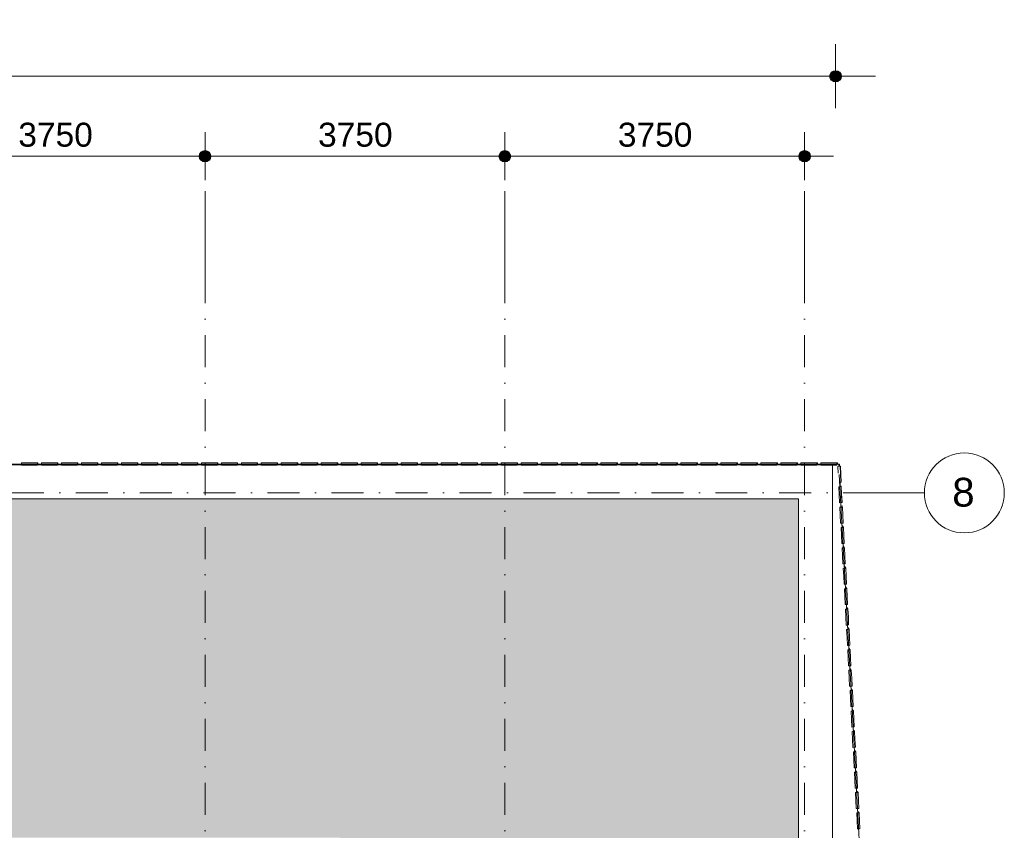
# Model space of a CAD drawing. Header units: millimetres. Extents: x -2530 to 151695, y -8763 to 71774.
# Tile 217 of 217: x 133681 to 145998, y 41779 to 51920. Entities that reach past the tile are written whole.
import ezdxf

# ---------------------------------------------------------------- set-up
doc = ezdxf.new("R2010")
doc.units = ezdxf.units.MM
doc.linetypes.add('RR_Level', pattern=[800, 400, -200, 0, -200])
for name, color, linetype, lineweight in [('A-____-____-DIMS', 211, 'Continuous', 9), ('A-____-____-DIMS-200', 211, 'Continuous', 9), ('A-FLOR-____-OTLN', 192, 'Continuous', 18), ('A-ROOF-____-PATT', 132, 'Continuous', 18), ('A-WALL-____-OTLN', 113, 'Continuous', 18), ('S-GRID-____-IDEN', 1, 'Continuous', 13), ('S-GRID-____-OTLN', 1, 'Continuous', 9)]:
    doc.layers.add(name, color=color, linetype=linetype, lineweight=lineweight)
doc.styles.add('Arial', font='arial.ttf', dxfattribs={"height": 360})
doc.styles.add('Arial_2', font='arial.ttf', dxfattribs={"height": 300})
doc.styles.add('Arial_3', font='arial.ttf', dxfattribs={"height": 500})
doc.dimstyles.new('1_5mm_interne_maten_en_details', dxfattribs={"dimscale": 304.8, "dimtxt": 1.004192, "dimasz": 1.83727, "dimexe": 0.984252, "dimexo": 0.0625, "dimgap": 0.098425, "dimtad": 1, "dimdec": 0, "dimlfac": 304.8, "dimzin": 0, "dimdsep": 46, "dimtxsty": 'Arial_2', "dimblk1": 'DOTSMALL', "dimblk2": 'DOTSMALL', "dimsah": 1, "dimcen": 0.09, "dimdle": 1.181102, "dimazin": 0, "dimtfac": 1, "dimtdec": 4, "dimtix": 1, "dimtmove": 0, "dimatfit": 3, "dimfxl": 0.003229, "dimfxlon": 1, "dimtvp": 1, "dimtfill": 1, "dimtolj": 1, "dimtzin": 0, "dimlwd": 13, "dimlwe": 13, "dimarcsym": 2})
doc.dimstyles.new('2_5mm_totaalmaatvoering', dxfattribs={"dimscale": 304.8, "dimtxt": 1.673654, "dimasz": 1.83727, "dimexe": 1.312336, "dimexo": 0.0625, "dimgap": 0.164042, "dimtad": 1, "dimdec": 0, "dimlfac": 304.8, "dimzin": 0, "dimdsep": 46, "dimtxsty": 'Arial_3', "dimblk1": 'DOTSMALL', "dimblk2": 'DOTSMALL', "dimsah": 1, "dimcen": 0.09, "dimdle": 1.64042, "dimazin": 0, "dimtfac": 1, "dimtdec": 4, "dimtix": 1, "dimtmove": 0, "dimatfit": 3, "dimfxl": 0.004306, "dimfxlon": 1, "dimtvp": 1, "dimtfill": 1, "dimtolj": 1, "dimtzin": 0, "dimlwd": 13, "dimlwe": 13, "dimarcsym": 2})

# ---------------------------------------------------------------- blocks, each defined once
blk = doc.blocks.new('027_Gilde - ATC_FacadeModel_rvt-1-plot_V1 Copy 1')
at = {"layer": 'A-ROOF-____-PATT', "lineweight": 9}
h = blk.add_hatch(dxfattribs=at)
h.set_pattern_fill('FP_1', color=8, style=0, pattern_type=2)
h.set_pattern_definition([(0, (0, 0), (812.8, 203.2), [67.056, -542.544, 67.056, -542.544, -3251.2]), (0, (0, 0), (812.8, 203.2), [-1219.2, 67.056, -1152.144, 67.056, -542.544, -1422.4]), (0, (0, 0), (812.8, 203.2), [-3048, 67.056, -339.344, 67.056, -948.944]), (120, (304.8, 101.6), (-582.37636, 602.30545), [67.056, -542.544, 67.056, -542.544, -3251.2]), (120, (304.8, 101.6), (-582.37636, 602.30545), [-1219.2, 67.056, -1152.144, 67.056, -542.544, -1422.4]), (120, (304.8, 101.6), (-582.37636, 602.30545), [-3048, 67.056, -339.344, 67.056, -948.944]), (240, (406.4, 508), (-230.42364, -805.50545), [67.056, -542.544, 67.056, -542.544, -3251.2]), (240, (406.4, 508), (-230.42364, -805.50545), [-1219.2, 67.056, -1152.144, 67.056, -542.544, -1422.4]), (240, (406.4, 508), (-230.42364, -805.50545), [-3048, 67.056, -339.344, 67.056, -948.944])])
h.paths.add_polyline_path([(142074, 38850), (143425, 38850), (143425, 45925), (117273, 45925), (106660, 38850), (112222, 38850), (116101, 41436), (116209, 41501), (116321, 41557), (116438, 41604), (116559, 41640), (116682, 41666), (116835, 41683), (116933, 41688), (137612, 41688), (137743, 41682), (137873, 41665), (138001, 41636), (138126, 41597), (138246, 41547), (138362, 41487), (138473, 41416), (138577, 41337), (138673, 41248), (138762, 41152), (138841, 41048), (138912, 40938), (138972, 40821), (139022, 40701), (139061, 40576), (139090, 40448), (139107, 40318), (139112, 40148), (139112, 38850), (141658, 38850)])
at = {"layer": 'A-FLOR-____-OTLN', "color": 210}
for p, q in [((131956, 46360), (143927, 46360)), ((131956, 46350), (143850, 46350)), ((143850, 46350), (143850, 38650)), ((143927, 46360), (143935, 46360)), ((143928, 46332), (143927, 46360)), ((143936, 46335), (143935, 46360)), ((144107, 43072), (143934, 46232)), ((143945, 46085), (143943, 46133)), ((144275, 40011), (144107, 43072))]:
    blk.add_line(p, q, dxfattribs=at)
at = {"layer": 'A-WALL-____-OTLN', "color": 210}
for p, q in [((131956, 46350), (143425, 46350)), ((133705, 46375), (133705, 46345)), ((133705, 46345), (133705, 46375)), ((133905, 46375), (133705, 46375)), ((133705, 46375), (133905, 46375)), ((133705, 46345), (133905, 46345)), ((133705, 46345), (133905, 46345)), ((133905, 46375), (133905, 46345)), ((133905, 46345), (133905, 46375)), ((133908, 46375), (133905, 46375)), ((133908, 46375), (133905, 46375)), ((133908, 46360), (133908, 46375)), ((133908, 46375), (133908, 46360)), ((133955, 46375), (133955, 46345)), ((133955, 46345), (133955, 46375)), ((134155, 46375), (133955, 46375)), ((133955, 46375), (134155, 46375)), ((133955, 46345), (134155, 46345)), ((133955, 46345), (134155, 46345)), ((134155, 46375), (134155, 46345)), ((134155, 46345), (134155, 46375)), ((134155, 46375), (134156, 46375)), ((134156, 46375), (134155, 46375)), ((134158, 46375), (134156, 46375)), ((134158, 46375), (134156, 46375)), ((134158, 46360), (134158, 46375)), ((134158, 46375), (134158, 46360)), ((134205, 46375), (134205, 46345)), ((134205, 46345), (134205, 46375)), ((134405, 46375), (134205, 46375)), ((134205, 46375), (134405, 46375)), ((134205, 46345), (134405, 46345)), ((134205, 46345), (134405, 46345)), ((134405, 46375), (134405, 46345)), ((134405, 46345), (134405, 46375)), ((134408, 46375), (134405, 46375)), ((134408, 46375), (134405, 46375)), ((134408, 46360), (134408, 46375)), ((134408, 46375), (134408, 46360)), ((134455, 46375), (134455, 46345)), ((134455, 46345), (134455, 46375)), ((134655, 46375), (134455, 46375)), ((134455, 46375), (134655, 46375)), ((134455, 46345), (134655, 46345)), ((134455, 46345), (134655, 46345)), ((134655, 46375), (134655, 46345)), ((134655, 46345), (134655, 46375)), ((134655, 46375), (134656, 46375)), ((134656, 46375), (134655, 46375)), ((134658, 46375), (134656, 46375)), ((134658, 46375), (134656, 46375)), ((134658, 46360), (134658, 46375)), ((134658, 46375), (134658, 46360)), ((134705, 46375), (134705, 46345)), ((134705, 46345), (134705, 46375)), ((134905, 46375), (134705, 46375)), ((134705, 46375), (134905, 46375)), ((134705, 46345), (134905, 46345)), ((134705, 46345), (134905, 46345)), ((134905, 46375), (134905, 46345)), ((134905, 46345), (134905, 46375)), ((134908, 46375), (134905, 46375)), ((134908, 46375), (134905, 46375)), ((134908, 46360), (134908, 46375)), ((134908, 46375), (134908, 46360)), ((134955, 46375), (134955, 46345)), ((134955, 46345), (134955, 46375)), ((135155, 46375), (134955, 46375)), ((134955, 46375), (135155, 46375)), ((134955, 46345), (135155, 46345)), ((134955, 46345), (135155, 46345)), ((135155, 46375), (135155, 46345)), ((135155, 46345), (135155, 46375)), ((135158, 46375), (135155, 46375)), ((135158, 46375), (135155, 46375)), ((135158, 46360), (135158, 46375)), ((135158, 46375), (135158, 46360)), ((135205, 46375), (135205, 46345)), ((135205, 46345), (135205, 46375)), ((135405, 46375), (135205, 46375)), ((135205, 46375), (135405, 46375)), ((135205, 46345), (135405, 46345)), ((135205, 46345), (135405, 46345)), ((135405, 46375), (135405, 46345)), ((135405, 46345), (135405, 46375)), ((135408, 46375), (135405, 46375)), ((135408, 46375), (135405, 46375)), ((135408, 46360), (135408, 46375)), ((135408, 46375), (135408, 46360)), ((135455, 46375), (135455, 46345)), ((135455, 46345), (135455, 46375)), ((135655, 46375), (135455, 46375)), ((135455, 46375), (135655, 46375)), ((135455, 46345), (135655, 46345)), ((135455, 46345), (135655, 46345)), ((135655, 46375), (135655, 46345)), ((135655, 46345), (135655, 46375)), ((135658, 46375), (135655, 46375)), ((135658, 46375), (135655, 46375)), ((135658, 46360), (135658, 46375)), ((135658, 46375), (135658, 46360)), ((135704, 46375), (135704, 46345)), ((135704, 46345), (135704, 46375)), ((135904, 46375), (135704, 46375)), ((135704, 46375), (135904, 46375)), ((135704, 46345), (135904, 46345)), ((135704, 46345), (135904, 46345)), ((135904, 46375), (135904, 46345)), ((135904, 46345), (135904, 46375)), ((135908, 46375), (135904, 46375)), ((135908, 46375), (135904, 46375)), ((135908, 46360), (135908, 46375)), ((135908, 46375), (135908, 46360)), ((135954, 46375), (135954, 46345)), ((135954, 46345), (135954, 46375)), ((136154, 46375), (135954, 46375)), ((135954, 46375), (136154, 46375)), ((135954, 46345), (136154, 46345)), ((135954, 46345), (136154, 46345)), ((136154, 46375), (136154, 46345)), ((136154, 46345), (136154, 46375)), ((136158, 46375), (136154, 46375)), ((136156, 46375), (136154, 46375)), ((136158, 46375), (136156, 46375)), ((136158, 46360), (136158, 46375)), ((136158, 46375), (136158, 46360)), ((136204, 46375), (136204, 46345)), ((136204, 46345), (136204, 46375)), ((136404, 46375), (136204, 46375)), ((136204, 46375), (136404, 46375)), ((136204, 46345), (136404, 46345)), ((136204, 46345), (136404, 46345)), ((136404, 46375), (136404, 46345)), ((136404, 46345), (136404, 46375)), ((136404, 46375), (136406, 46375)), ((136406, 46375), (136404, 46375)), ((136408, 46375), (136406, 46375)), ((136408, 46375), (136406, 46375)), ((136408, 46360), (136408, 46375)), ((136408, 46375), (136408, 46360)), ((136454, 46375), (136454, 46345)), ((136454, 46345), (136454, 46375)), ((136654, 46375), (136454, 46375)), ((136454, 46375), (136654, 46375)), ((136454, 46345), (136654, 46345)), ((136454, 46345), (136654, 46345)), ((136654, 46375), (136654, 46345)), ((136654, 46345), (136654, 46375)), ((136658, 46375), (136654, 46375)), ((136658, 46375), (136654, 46375)), ((136658, 46360), (136658, 46375)), ((136658, 46375), (136658, 46360)), ((136704, 46375), (136704, 46345)), ((136704, 46345), (136704, 46375)), ((136904, 46375), (136704, 46375)), ((136704, 46375), (136904, 46375)), ((136704, 46345), (136904, 46345)), ((136704, 46345), (136904, 46345)), ((136904, 46375), (136904, 46345)), ((136904, 46345), (136904, 46375)), ((136904, 46375), (136906, 46375)), ((136906, 46375), (136904, 46375)), ((136908, 46375), (136906, 46375)), ((136908, 46375), (136906, 46375)), ((136908, 46360), (136908, 46375)), ((136908, 46375), (136908, 46360)), ((136954, 46375), (136954, 46345)), ((136954, 46345), (136954, 46375)), ((137154, 46375), (136954, 46375)), ((136954, 46375), (137154, 46375)), ((136954, 46345), (137154, 46345)), ((136954, 46345), (137154, 46345)), ((137154, 46375), (137154, 46345)), ((137154, 46345), (137154, 46375)), ((137154, 46375), (137156, 46375)), ((137156, 46375), (137154, 46375)), ((137159, 46375), (137156, 46375)), ((137159, 46375), (137156, 46375)), ((137159, 46360), (137159, 46375)), ((137159, 46375), (137159, 46360)), ((137204, 46375), (137204, 46345)), ((137204, 46345), (137204, 46375)), ((137404, 46375), (137204, 46375)), ((137204, 46375), (137404, 46375)), ((137204, 46345), (137404, 46345)), ((137204, 46345), (137404, 46345)), ((137404, 46375), (137404, 46345)), ((137404, 46345), (137404, 46375)), ((137409, 46375), (137404, 46375)), ((137409, 46375), (137404, 46375)), ((137409, 46360), (137409, 46375)), ((137409, 46375), (137409, 46360)), ((137454, 46375), (137454, 46345)), ((137454, 46345), (137454, 46375)), ((137654, 46375), (137454, 46375)), ((137454, 46375), (137654, 46375)), ((137454, 46345), (137654, 46345)), ((137454, 46345), (137654, 46345)), ((137654, 46375), (137654, 46345)), ((137654, 46345), (137654, 46375)), ((137659, 46375), (137654, 46375)), ((137656, 46375), (137654, 46375)), ((137659, 46375), (137656, 46375)), ((137659, 46360), (137659, 46375)), ((137659, 46375), (137659, 46360)), ((137704, 46375), (137704, 46345)), ((137704, 46345), (137704, 46375)), ((137904, 46375), (137704, 46375)), ((137704, 46375), (137904, 46375)), ((137704, 46345), (137904, 46345)), ((137704, 46345), (137904, 46345)), ((137904, 46375), (137904, 46345)), ((137904, 46345), (137904, 46375)), ((137909, 46375), (137904, 46375)), ((137909, 46375), (137904, 46375)), ((137909, 46360), (137909, 46375)), ((137909, 46375), (137909, 46360)), ((137954, 46375), (137954, 46345)), ((137954, 46345), (137954, 46375)), ((138154, 46375), (137954, 46375)), ((137954, 46375), (138154, 46375)), ((137954, 46345), (138154, 46345)), ((137954, 46345), (138154, 46345)), ((138154, 46375), (138154, 46345)), ((138154, 46345), (138154, 46375)), ((138154, 46375), (138156, 46375)), ((138156, 46375), (138154, 46375)), ((138159, 46375), (138156, 46375)), ((138159, 46375), (138156, 46375)), ((138159, 46360), (138159, 46375)), ((138159, 46375), (138159, 46360)), ((138204, 46375), (138204, 46345)), ((138204, 46345), (138204, 46375)), ((138404, 46375), (138204, 46375)), ((138204, 46375), (138404, 46375)), ((138204, 46345), (138404, 46345)), ((138204, 46345), (138404, 46345)), ((138404, 46375), (138404, 46345)), ((138404, 46345), (138404, 46375)), ((138409, 46375), (138404, 46375)), ((138409, 46375), (138404, 46375)), ((138409, 46360), (138409, 46375)), ((138409, 46375), (138409, 46360)), ((138454, 46375), (138454, 46345)), ((138454, 46345), (138454, 46375)), ((138654, 46375), (138454, 46375)), ((138454, 46375), (138654, 46375)), ((138454, 46345), (138654, 46345)), ((138454, 46345), (138654, 46345)), ((138654, 46375), (138654, 46345)), ((138654, 46345), (138654, 46375)), ((138659, 46375), (138654, 46375)), ((138659, 46375), (138654, 46375)), ((138659, 46360), (138659, 46375)), ((138659, 46375), (138659, 46360)), ((138704, 46375), (138704, 46345)), ((138704, 46345), (138704, 46375)), ((138904, 46375), (138704, 46375)), ((138704, 46375), (138904, 46375)), ((138704, 46345), (138904, 46345)), ((138704, 46345), (138904, 46345)), ((138904, 46375), (138904, 46345)), ((138904, 46345), (138904, 46375)), ((138909, 46375), (138904, 46375)), ((138909, 46375), (138904, 46375)), ((138909, 46360), (138909, 46375)), ((138909, 46375), (138909, 46360)), ((138953, 46375), (138953, 46345)), ((138953, 46345), (138953, 46375)), ((139153, 46375), (138953, 46375)), ((138953, 46375), (139153, 46375)), ((138953, 46345), (139153, 46345)), ((138953, 46345), (139153, 46345)), ((139153, 46375), (139153, 46345)), ((139153, 46345), (139153, 46375)), ((139159, 46375), (139153, 46375)), ((139156, 46375), (139153, 46375)), ((139159, 46375), (139156, 46375)), ((139159, 46360), (139159, 46375)), ((139159, 46375), (139159, 46360)), ((139203, 46375), (139203, 46345)), ((139203, 46345), (139203, 46375)), ((139403, 46375), (139203, 46375)), ((139203, 46375), (139403, 46375)), ((139203, 46345), (139403, 46345)), ((139203, 46345), (139403, 46345)), ((139403, 46375), (139403, 46345)), ((139403, 46345), (139403, 46375)), ((139409, 46375), (139403, 46375)), ((139409, 46375), (139403, 46375)), ((139409, 46360), (139409, 46375)), ((139409, 46375), (139409, 46360)), ((139453, 46375), (139453, 46345)), ((139453, 46345), (139453, 46375)), ((139653, 46375), (139453, 46375)), ((139453, 46375), (139653, 46375)), ((139453, 46345), (139653, 46345)), ((139453, 46345), (139653, 46345)), ((139653, 46375), (139653, 46345)), ((139653, 46345), (139653, 46375)), ((139659, 46375), (139653, 46375)), ((139659, 46375), (139653, 46375)), ((139659, 46360), (139659, 46375)), ((139659, 46375), (139659, 46360)), ((139703, 46375), (139703, 46345)), ((139703, 46345), (139703, 46375)), ((139903, 46375), (139703, 46375)), ((139703, 46375), (139903, 46375)), ((139703, 46345), (139903, 46345)), ((139703, 46345), (139903, 46345)), ((139903, 46375), (139903, 46345)), ((139903, 46345), (139903, 46375)), ((139909, 46375), (139903, 46375)), ((139906, 46375), (139903, 46375)), ((139909, 46375), (139906, 46375)), ((139909, 46360), (139909, 46375)), ((139909, 46375), (139909, 46360)), ((139953, 46375), (139953, 46345)), ((139953, 46345), (139953, 46375)), ((140153, 46375), (139953, 46375)), ((139953, 46375), (140153, 46375)), ((139953, 46345), (140153, 46345)), ((139953, 46345), (140153, 46345)), ((140153, 46375), (140153, 46345)), ((140153, 46345), (140153, 46375)), ((140159, 46375), (140153, 46375)), ((140159, 46375), (140153, 46375)), ((140159, 46360), (140159, 46375)), ((140159, 46375), (140159, 46360)), ((140203, 46375), (140203, 46345)), ((140203, 46345), (140203, 46375)), ((140403, 46375), (140203, 46375)), ((140203, 46375), (140403, 46375)), ((140203, 46345), (140403, 46345)), ((140203, 46345), (140403, 46345)), ((140403, 46375), (140403, 46345)), ((140403, 46345), (140403, 46375)), ((140403, 46375), (140406, 46375)), ((140406, 46375), (140403, 46375)), ((140409, 46375), (140406, 46375)), ((140409, 46375), (140406, 46375)), ((140409, 46360), (140409, 46375)), ((140409, 46375), (140409, 46360)), ((140453, 46375), (140453, 46345)), ((140453, 46345), (140453, 46375)), ((140653, 46375), (140453, 46375)), ((140453, 46375), (140653, 46375)), ((140453, 46345), (140653, 46345)), ((140453, 46345), (140653, 46345)), ((140653, 46375), (140653, 46345)), ((140653, 46345), (140653, 46375)), ((140659, 46375), (140653, 46375)), ((140659, 46375), (140653, 46375)), ((140659, 46360), (140659, 46375)), ((140659, 46375), (140659, 46360)), ((140703, 46375), (140703, 46345)), ((140703, 46345), (140703, 46375)), ((140903, 46375), (140703, 46375)), ((140703, 46375), (140903, 46375)), ((140703, 46345), (140903, 46345)), ((140703, 46345), (140903, 46345)), ((140903, 46375), (140903, 46345)), ((140903, 46345), (140903, 46375)), ((140903, 46375), (140906, 46375)), ((140906, 46375), (140903, 46375)), ((140909, 46375), (140906, 46375)), ((140909, 46375), (140906, 46375)), ((140909, 46360), (140909, 46375)), ((140909, 46375), (140909, 46360)), ((140953, 46375), (140953, 46345)), ((140953, 46345), (140953, 46375)), ((141153, 46375), (140953, 46375)), ((140953, 46375), (141153, 46375)), ((140953, 46345), (141153, 46345)), ((140953, 46345), (141153, 46345)), ((141153, 46375), (141153, 46345)), ((141153, 46345), (141153, 46375)), ((141159, 46375), (141153, 46375)), ((141159, 46375), (141153, 46375)), ((141159, 46360), (141159, 46375)), ((141159, 46375), (141159, 46360)), ((141203, 46375), (141203, 46345)), ((141203, 46345), (141203, 46375)), ((141403, 46375), (141203, 46375)), ((141203, 46375), (141403, 46375)), ((141203, 46345), (141403, 46345)), ((141203, 46345), (141403, 46345)), ((141403, 46375), (141403, 46345)), ((141403, 46345), (141403, 46375)), ((141409, 46375), (141403, 46375)), ((141409, 46375), (141403, 46375)), ((141409, 46360), (141409, 46375)), ((141409, 46375), (141409, 46360)), ((141453, 46375), (141453, 46345)), ((141453, 46345), (141453, 46375)), ((141653, 46375), (141453, 46375)), ((141453, 46375), (141653, 46375)), ((141453, 46345), (141653, 46345)), ((141453, 46345), (141653, 46345)), ((141653, 46375), (141653, 46345)), ((141653, 46345), (141653, 46375)), ((141659, 46375), (141653, 46375)), ((141659, 46375), (141653, 46375)), ((141659, 46360), (141659, 46375)), ((141659, 46375), (141659, 46360)), ((141703, 46375), (141703, 46345)), ((141703, 46345), (141703, 46375)), ((141903, 46375), (141703, 46375)), ((141703, 46375), (141903, 46375)), ((141703, 46345), (141903, 46345)), ((141703, 46345), (141903, 46345)), ((141903, 46375), (141903, 46345)), ((141903, 46345), (141903, 46375)), ((141909, 46375), (141903, 46375)), ((141909, 46360), (141909, 46375)), ((141909, 46375), (141909, 46360)), ((141953, 46375), (141953, 46345)), ((141953, 46345), (141953, 46375)), ((142153, 46375), (141953, 46375)), ((141953, 46375), (142153, 46375)), ((141953, 46345), (142153, 46345)), ((141953, 46345), (142153, 46345)), ((142153, 46375), (142153, 46345)), ((142153, 46345), (142153, 46375)), ((142159, 46375), (142153, 46375)), ((142159, 46375), (142153, 46375)), ((142159, 46360), (142159, 46375)), ((142159, 46375), (142159, 46360)), ((142202, 46375), (142202, 46345)), ((142202, 46345), (142202, 46375)), ((142402, 46375), (142202, 46375)), ((142202, 46375), (142402, 46375)), ((142202, 46345), (142402, 46345)), ((142202, 46345), (142402, 46345)), ((142402, 46375), (142402, 46345)), ((142402, 46345), (142402, 46375)), ((142410, 46375), (142402, 46375)), ((142410, 46375), (142402, 46375)), ((142410, 46360), (142410, 46375)), ((142410, 46375), (142410, 46360)), ((142452, 46375), (142452, 46345)), ((142452, 46345), (142452, 46375)), ((142652, 46375), (142452, 46375)), ((142452, 46375), (142652, 46375)), ((142452, 46345), (142652, 46345)), ((142452, 46345), (142652, 46345)), ((142652, 46375), (142652, 46345)), ((142652, 46345), (142652, 46375)), ((142660, 46375), (142652, 46375)), ((142656, 46375), (142652, 46375)), ((142660, 46375), (142656, 46375)), ((142660, 46360), (142660, 46375)), ((142660, 46375), (142660, 46360)), ((142702, 46375), (142702, 46345)), ((142702, 46345), (142702, 46375)), ((142902, 46375), (142702, 46375)), ((142702, 46375), (142902, 46375)), ((142702, 46345), (142902, 46345)), ((142702, 46345), (142902, 46345)), ((142902, 46375), (142902, 46345)), ((142902, 46345), (142902, 46375)), ((142910, 46375), (142902, 46375)), ((142906, 46375), (142902, 46375)), ((142910, 46375), (142906, 46375)), ((142910, 46360), (142910, 46375)), ((142910, 46375), (142910, 46360)), ((142952, 46375), (142952, 46345)), ((142952, 46345), (142952, 46375)), ((143152, 46375), (142952, 46375)), ((142952, 46375), (143152, 46375)), ((142952, 46345), (143152, 46345)), ((142952, 46345), (143152, 46345)), ((143152, 46375), (143152, 46345)), ((143152, 46345), (143152, 46375)), ((143160, 46375), (143152, 46375)), ((143156, 46375), (143152, 46375)), ((143160, 46375), (143156, 46375)), ((143160, 46360), (143160, 46375)), ((143160, 46375), (143160, 46360)), ((143202, 46375), (143202, 46345)), ((143202, 46345), (143202, 46375)), ((143402, 46375), (143202, 46375)), ((143202, 46375), (143402, 46375)), ((143202, 46345), (143402, 46345)), ((143202, 46345), (143402, 46345)), ((143402, 46375), (143402, 46345)), ((143402, 46345), (143402, 46375)), ((143402, 46375), (143406, 46375)), ((143406, 46375), (143402, 46375)), ((143410, 46375), (143406, 46375)), ((143410, 46375), (143406, 46375)), ((143410, 46360), (143410, 46375)), ((143410, 46375), (143410, 46360)), ((143850, 46350), (143425, 46350)), ((143452, 46375), (143452, 46345)), ((143452, 46345), (143452, 46375)), ((143652, 46375), (143452, 46375)), ((143452, 46375), (143652, 46375)), ((143452, 46345), (143652, 46345)), ((143452, 46345), (143652, 46345)), ((143652, 46375), (143652, 46345)), ((143652, 46345), (143652, 46375)), ((143660, 46375), (143652, 46375)), ((143660, 46375), (143652, 46375)), ((143660, 46360), (143660, 46375)), ((143660, 46375), (143660, 46360)), ((143702, 46375), (143702, 46345)), ((143702, 46345), (143702, 46375)), ((143902, 46375), (143702, 46375)), ((143702, 46375), (143902, 46375)), ((143702, 46345), (143902, 46345)), ((143702, 46345), (143902, 46345)), ((143850, 46350), (143850, 38850)), ((143902, 46375), (143902, 46345)), ((143902, 46345), (143902, 46375)), ((143910, 46375), (143902, 46375)), ((143910, 46360), (143910, 46375)), ((143910, 46375), (143910, 46360)), ((143944, 46333), (143914, 46332)), ((143914, 46332), (143944, 46333)), ((143914, 46332), (143918, 46248)), ((143914, 46332), (143918, 46248)), ((143950, 46336), (143928, 46335)), ((143928, 46335), (143950, 46336)), ((143944, 46333), (143950, 46336)), ((143944, 46333), (143950, 46336)), ((143953, 46133), (143944, 46333)), ((143944, 46333), (143953, 46133)), ((143950, 46336), (143959, 46136)), ((143959, 46136), (143950, 46336)), ((143958, 46078), (143928, 46077)), ((143928, 46077), (143958, 46078)), ((143928, 46077), (143933, 45977)), ((143928, 46077), (143933, 45977)), ((143953, 46133), (143939, 46133)), ((143939, 46133), (143953, 46133)), ((143959, 46086), (143945, 46085)), ((143945, 46085), (143959, 46086)), ((143959, 46136), (143953, 46133)), ((143959, 46136), (143953, 46133)), ((143958, 46078), (143959, 46086)), ((143958, 46078), (143959, 46082)), ((143958, 46078), (143963, 45978)), ((143958, 46078), (143963, 45978)), ((143963, 45986), (143959, 46086)), ((143959, 46086), (143959, 46082)), ((143937, 45877), (143933, 45977)), ((143933, 45977), (143937, 45877)), ((143968, 45886), (143963, 45985)), ((143967, 45878), (143963, 45978)), ((143967, 45878), (143963, 45978)), ((143425, 45925), (117273, 45925)), ((143425, 38850), (143425, 45925)), ((143967, 45878), (143937, 45877)), ((143937, 45877), (143967, 45878)), ((143942, 45822), (143951, 45622)), ((143942, 45822), (143957, 45822)), ((143942, 45822), (143951, 45622)), ((143942, 45822), (143957, 45822)), ((143968, 45836), (143956, 45835)), ((143956, 45835), (143968, 45836)), ((143972, 45823), (143957, 45822)), ((143957, 45822), (143972, 45823)), ((143967, 45878), (143968, 45882)), ((143968, 45882), (143967, 45878)), ((143968, 45886), (143968, 45882)), ((143968, 45886), (143968, 45882)), ((143968, 45836), (143970, 45829)), ((143968, 45836), (143970, 45829)), ((143972, 45823), (143970, 45829)), ((143972, 45823), (143970, 45829)), ((143981, 45623), (143972, 45823)), ((143972, 45823), (143977, 45723)), ((143981, 45623), (143977, 45723)), ((143951, 45622), (143966, 45622)), ((143951, 45622), (143966, 45622)), ((143981, 45623), (143966, 45622)), ((143966, 45622), (143981, 45623)), ((143976, 45586), (143969, 45586)), ((143969, 45586), (143976, 45586)), ((143986, 45568), (143976, 45586)), ((143986, 45568), (143976, 45586)), ((143956, 45567), (143961, 45467)), ((143970, 45567), (143956, 45567)), ((143956, 45567), (143970, 45567)), ((143956, 45567), (143961, 45467)), ((143965, 45367), (143961, 45467)), ((143961, 45467), (143965, 45367)), ((143986, 45568), (143970, 45567)), ((143970, 45567), (143986, 45568)), ((143986, 45568), (143991, 45468)), ((143986, 45568), (143991, 45468)), ((143995, 45368), (143991, 45468)), ((143995, 45368), (143991, 45468)), ((143981, 45367), (143965, 45367)), ((143965, 45367), (143981, 45367)), ((143995, 45368), (143981, 45367)), ((143981, 45367), (143995, 45368)), ((143985, 45336), (143983, 45336)), ((143983, 45336), (143985, 45336)), ((144000, 45313), (143985, 45336)), ((144000, 45313), (143985, 45336)), ((143970, 45312), (143975, 45212)), ((143970, 45312), (143985, 45312)), ((143970, 45312), (143979, 45112)), ((143970, 45312), (143985, 45312)), ((143979, 45112), (143975, 45212)), ((144000, 45313), (143985, 45312)), ((143985, 45312), (144000, 45313)), ((144009, 45113), (144000, 45313)), ((144000, 45313), (144005, 45213)), ((144009, 45113), (144005, 45213)), ((143979, 45112), (143994, 45112)), ((143979, 45112), (143994, 45112)), ((144009, 45113), (143995, 45112)), ((143995, 45112), (144009, 45113)), ((144014, 45058), (143997, 45082)), ((143997, 45082), (144004, 45072)), ((143998, 45057), (143984, 45056)), ((143984, 45056), (143998, 45057)), ((143984, 45056), (143989, 44957)), ((143984, 45056), (143989, 44957)), ((143993, 44857), (143989, 44957)), ((143989, 44957), (143993, 44857)), ((144014, 45058), (143998, 45057)), ((143998, 45057), (144014, 45058)), ((144014, 45058), (144004, 45072)), ((144014, 45058), (144019, 44958)), ((144014, 45058), (144019, 44958)), ((144023, 44858), (144019, 44958)), ((144023, 44858), (144019, 44958)), ((144009, 44857), (143993, 44857)), ((143993, 44857), (144009, 44857)), ((144023, 44858), (144009, 44857)), ((144009, 44857), (144023, 44858)), ((144012, 44802), (143998, 44801)), ((143998, 44801), (144012, 44802)), ((143998, 44801), (144003, 44702)), ((144028, 44803), (144011, 44826)), ((144028, 44803), (144011, 44826)), ((144028, 44803), (144012, 44802)), ((144012, 44802), (144028, 44803)), ((144037, 44603), (144028, 44803)), ((144028, 44803), (144033, 44703)), ((144007, 44602), (144003, 44702)), ((144023, 44602), (144007, 44602)), ((144007, 44602), (144023, 44602)), ((144037, 44603), (144023, 44602)), ((144023, 44602), (144037, 44603)), ((144037, 44603), (144033, 44703)), ((144026, 44547), (144012, 44546)), ((144012, 44546), (144027, 44547)), ((144012, 44546), (144017, 44446)), ((144012, 44546), (144017, 44446)), ((144025, 44570), (144027, 44567)), ((144025, 44570), (144027, 44567)), ((144042, 44548), (144026, 44547)), ((144042, 44548), (144027, 44567)), ((144042, 44548), (144027, 44567)), ((144027, 44547), (144042, 44548)), ((144042, 44548), (144047, 44448)), ((144042, 44548), (144047, 44448)), ((144021, 44347), (144017, 44446)), ((144017, 44446), (144021, 44347)), ((144021, 44347), (144036, 44347)), ((144021, 44347), (144037, 44347)), ((144051, 44348), (144037, 44347)), ((144037, 44347), (144051, 44348)), ((144051, 44348), (144047, 44448)), ((144051, 44348), (144047, 44448)), ((144026, 44291), (144041, 44292)), ((144026, 44291), (144041, 44292)), ((144026, 44291), (144031, 44191)), ((144026, 44291), (144031, 44191)), ((144056, 44293), (144039, 44314)), ((144056, 44293), (144041, 44292)), ((144041, 44292), (144056, 44293)), ((144056, 44293), (144061, 44193)), ((144056, 44293), (144061, 44193)), ((144035, 44091), (144031, 44191)), ((144031, 44191), (144035, 44091)), ((144065, 44093), (144061, 44193)), ((144065, 44093), (144061, 44193)), ((144035, 44091), (144050, 44092)), ((144035, 44091), (144050, 44092)), ((144054, 44037), (144040, 44036)), ((144040, 44036), (144054, 44037)), ((144040, 44036), (144045, 43936)), ((144040, 44036), (144045, 43936)), ((144065, 44093), (144051, 44092)), ((144051, 44092), (144065, 44093)), ((144070, 44038), (144053, 44059)), ((144070, 44038), (144053, 44059)), ((144070, 44038), (144054, 44037)), ((144054, 44037), (144070, 44038)), ((144070, 44038), (144075, 43938)), ((144070, 44038), (144075, 43938)), ((144049, 43836), (144045, 43936)), ((144045, 43936), (144049, 43836)), ((144079, 43838), (144075, 43938)), ((144079, 43838), (144075, 43938)), ((144065, 43837), (144049, 43836)), ((144049, 43836), (144065, 43837)), ((144054, 43781), (144069, 43782)), ((144054, 43781), (144069, 43782)), ((144054, 43781), (144059, 43681)), ((144054, 43781), (144059, 43681)), ((144079, 43838), (144065, 43837)), ((144065, 43837), (144079, 43838)), ((144084, 43783), (144067, 43803)), ((144084, 43783), (144067, 43803)), ((144084, 43783), (144069, 43782)), ((144069, 43782), (144084, 43783)), ((144084, 43783), (144089, 43683)), ((144084, 43783), (144089, 43683)), ((144063, 43581), (144059, 43681)), ((144059, 43681), (144063, 43581)), ((144093, 43583), (144089, 43683)), ((144093, 43583), (144089, 43683)), ((144063, 43581), (144078, 43582)), ((144063, 43581), (144078, 43582)), ((144082, 43527), (144068, 43526)), ((144068, 43526), (144082, 43527)), ((144068, 43526), (144077, 43326)), ((144068, 43526), (144077, 43326)), ((144093, 43583), (144079, 43582)), ((144079, 43582), (144093, 43583)), ((144098, 43528), (144081, 43548)), ((144098, 43528), (144081, 43548)), ((144098, 43528), (144082, 43527)), ((144082, 43527), (144098, 43528)), ((144107, 43328), (144098, 43528)), ((144098, 43528), (144107, 43328)), ((144093, 43327), (144077, 43326)), ((144077, 43326), (144093, 43327)), ((144082, 43271), (144097, 43272)), ((144082, 43271), (144097, 43272)), ((144082, 43271), (144091, 43071)), ((144082, 43271), (144091, 43071)), ((144107, 43328), (144093, 43327)), ((144093, 43327), (144107, 43328)), ((144112, 43273), (144095, 43292)), ((144112, 43273), (144095, 43292)), ((144112, 43273), (144097, 43272)), ((144097, 43272), (144112, 43273)), ((144121, 43073), (144112, 43273)), ((144112, 43273), (144121, 43073)), ((144091, 43071), (144106, 43072)), ((144091, 43071), (144106, 43072)), ((144096, 43016), (144111, 43017)), ((144096, 43016), (144111, 43017)), ((144096, 43016), (144101, 42916)), ((144096, 43016), (144101, 42916)), ((144121, 43073), (144107, 43072)), ((144107, 43072), (144121, 43073)), ((144126, 43018), (144109, 43037)), ((144126, 43018), (144109, 43037)), ((144126, 43018), (144111, 43017)), ((144111, 43017), (144126, 43018)), ((144126, 43018), (144130, 42918)), ((144126, 43018), (144130, 42918)), ((144105, 42816), (144101, 42916)), ((144101, 42916), (144105, 42816)), ((144135, 42818), (144130, 42918)), ((144135, 42818), (144130, 42918)), ((144105, 42816), (144120, 42817)), ((144105, 42816), (144120, 42817)), ((144110, 42761), (144125, 42762)), ((144110, 42761), (144125, 42762)), ((144110, 42761), (144119, 42561)), ((144110, 42761), (144115, 42661)), ((144135, 42818), (144121, 42817)), ((144121, 42817), (144135, 42818)), ((144140, 42762), (144123, 42782)), ((144140, 42762), (144123, 42782)), ((144140, 42762), (144125, 42762)), ((144125, 42762), (144140, 42762)), ((144140, 42762), (144144, 42662)), ((144140, 42762), (144149, 42562)), ((144115, 42661), (144119, 42561)), ((144149, 42562), (144144, 42662)), ((144119, 42561), (144134, 42562)), ((144119, 42561), (144134, 42562)), ((144138, 42507), (144124, 42506)), ((144124, 42506), (144138, 42507)), ((144124, 42506), (144128, 42406)), ((144124, 42506), (144128, 42406)), ((144149, 42562), (144135, 42562)), ((144135, 42562), (144149, 42562)), ((144154, 42507), (144137, 42527)), ((144154, 42507), (144137, 42527)), ((144154, 42507), (144138, 42507)), ((144138, 42507), (144154, 42507)), ((144154, 42507), (144158, 42407)), ((144154, 42507), (144158, 42407)), ((144133, 42306), (144128, 42406)), ((144128, 42406), (144133, 42306)), ((144163, 42307), (144158, 42407)), ((144163, 42307), (144158, 42407)), ((144149, 42307), (144133, 42306)), ((144133, 42306), (144149, 42307)), ((144152, 42252), (144138, 42251)), ((144138, 42251), (144152, 42252)), ((144138, 42251), (144147, 42051)), ((144138, 42251), (144147, 42051)), ((144163, 42307), (144149, 42307)), ((144149, 42307), (144163, 42307)), ((144168, 42252), (144151, 42272)), ((144168, 42252), (144151, 42272)), ((144168, 42252), (144152, 42252)), ((144152, 42252), (144168, 42252)), ((144177, 42052), (144168, 42252)), ((144168, 42252), (144177, 42052)), ((144163, 42052), (144147, 42051)), ((144147, 42051), (144163, 42052)), ((144177, 42052), (144163, 42052)), ((144163, 42052), (144177, 42052)), ((144182, 41997), (144165, 42016)), ((144182, 41997), (144165, 42016)), ((144166, 41997), (144152, 41996)), ((144152, 41996), (144167, 41997)), ((144152, 41996), (144161, 41796)), ((144152, 41996), (144161, 41796)), ((144182, 41997), (144166, 41997)), ((144167, 41997), (144182, 41997)), ((144191, 41797), (144182, 41997)), ((144182, 41997), (144191, 41797)), ((144161, 41796), (144176, 41797)), ((144161, 41796), (144177, 41797)), ((144191, 41797), (144177, 41797)), ((144177, 41797), (144191, 41797))]:
    blk.add_line(p, q, dxfattribs=at)
blk = doc.blocks.new('Grid - r_2_5mm-300571-plot_V1 Copy 1')
at = {"layer": 'S-GRID-____-IDEN'}
blk.add_circle((0, 0), 2.5, dxfattribs=at)
blk = doc.blocks.new('DIMBLOCK31-plot_V1 Copy 1')
at = {"layer": 'A-____-____-DIMS-200', "lineweight": 25}
h = blk.add_hatch(color=256, dxfattribs=at)
edge = h.paths.add_edge_path()
edge.add_arc((132250, 50212), 70, 0, 360)
h = blk.add_hatch(color=256, dxfattribs=at)
edge = h.paths.add_edge_path()
edge.add_arc((136000, 50212), 70, 0, 360)
at = {"layer": 'A-____-____-DIMS-200', "lineweight": 13}
for p, q in [((132250, 49912), (132250, 50512)), ((136000, 49912), (136000, 50512)), ((132250, 50212), (136000, 50212)), ((132250, 50212), (132250, 49912)), ((136000, 50212), (136000, 49912))]:
    blk.add_line(p, q, dxfattribs=at)
at = {"layer": 'A-____-____-DIMS-200', "lineweight": 25}
for centre in [(132250, 50212), (136000, 50212)]:
    blk.add_circle(centre, 70, dxfattribs=at)
at = {"layer": 'A-____-____-DIMS-200', "color": 0, "lineweight": 13, "insert": (133664, 50631), "char_height": 300, "width": 1107.53, "attachment_point": 1, "line_spacing_factor": 0.941778, "style": 'Arial_2', "bg_fill": 3, "box_fill_scale": 1.25, "bg_fill_color": 256, "bg_fill_true_color": 13158600, "bg_fill_transparency": 0}
blk.add_mtext('3750', dxfattribs=at)
blk = doc.blocks.new('_DotSmall')
at = {"color": 0, "linetype": 'ByBlock', "const_width": 0.5}
blk.add_lwpolyline([(-0.0625, 0, 1), (0.0625, 0, 1)], format="xyb", close=True, dxfattribs=at)
blk = doc.blocks.new('DIMBLOCK32-plot_V1 Copy 1')
at = {"layer": 'A-____-____-DIMS-200', "lineweight": 25}
h = blk.add_hatch(color=256, dxfattribs=at)
edge = h.paths.add_edge_path()
edge.add_arc((136000, 50212), 70, 0, 360)
h = blk.add_hatch(color=256, dxfattribs=at)
edge = h.paths.add_edge_path()
edge.add_arc((139750, 50212), 70, 0, 360)
at = {"layer": 'A-____-____-DIMS-200', "lineweight": 13}
for p, q in [((136000, 49912), (136000, 50512)), ((139750, 49912), (139750, 50512)), ((136000, 50212), (139750, 50212)), ((136000, 50212), (136000, 49912)), ((139750, 50212), (139750, 49912))]:
    blk.add_line(p, q, dxfattribs=at)
at = {"layer": 'A-____-____-DIMS-200', "lineweight": 25}
for centre in [(136000, 50212), (139750, 50212)]:
    blk.add_circle(centre, 70, dxfattribs=at)
at = {"layer": 'A-____-____-DIMS-200', "color": 0, "lineweight": 13, "insert": (137414, 50631), "char_height": 300, "width": 1107.53, "attachment_point": 1, "line_spacing_factor": 0.941778, "style": 'Arial_2', "bg_fill": 3, "box_fill_scale": 1.25, "bg_fill_color": 256, "bg_fill_true_color": 13158600, "bg_fill_transparency": 0}
blk.add_mtext('3750', dxfattribs=at)
blk = doc.blocks.new('DIMBLOCK33-plot_V1 Copy 1')
at = {"layer": 'A-____-____-DIMS-200', "lineweight": 25}
h = blk.add_hatch(color=256, dxfattribs=at)
edge = h.paths.add_edge_path()
edge.add_arc((139750, 50212), 70, 0, 360)
h = blk.add_hatch(color=256, dxfattribs=at)
edge = h.paths.add_edge_path()
edge.add_arc((143500, 50212), 70, 0, 360)
at = {"layer": 'A-____-____-DIMS-200', "lineweight": 13}
for p, q in [((139750, 49912), (139750, 50512)), ((143500, 49912), (143500, 50512)), ((139750, 50212), (143860, 50212)), ((139750, 50212), (139750, 49912)), ((143500, 50212), (143500, 49912))]:
    blk.add_line(p, q, dxfattribs=at)
at = {"layer": 'A-____-____-DIMS-200', "lineweight": 25}
for centre in [(139750, 50212), (143500, 50212)]:
    blk.add_circle(centre, 70, dxfattribs=at)
at = {"layer": 'A-____-____-DIMS-200', "color": 0, "lineweight": 13, "insert": (141164, 50631), "char_height": 300, "width": 1107.53, "attachment_point": 1, "line_spacing_factor": 0.941778, "style": 'Arial_2', "bg_fill": 3, "box_fill_scale": 1.25, "bg_fill_color": 256, "bg_fill_true_color": 13158600, "bg_fill_transparency": 0}
blk.add_mtext('3750', dxfattribs=at)
blk = doc.blocks.new('DIMBLOCK50-plot_V1 Copy 1')
at = {"layer": 'A-____-____-DIMS-200', "lineweight": 25}
h = blk.add_hatch(color=256, dxfattribs=at)
edge = h.paths.add_edge_path()
edge.add_arc((98500, 51212), 70, 0, 360)
h = blk.add_hatch(color=256, dxfattribs=at)
edge = h.paths.add_edge_path()
edge.add_arc((143887, 51212), 70, 0, 360)
at = {"layer": 'A-____-____-DIMS-200', "lineweight": 13}
for p, q in [((98500, 50812), (98500, 51612)), ((143887, 50812), (143887, 51612)), ((98500, 51212), (144387, 51212)), ((98500, 51212), (98500, 50812)), ((143887, 51212), (143887, 50812))]:
    blk.add_line(p, q, dxfattribs=at)
at = {"layer": 'A-____-____-DIMS-200', "lineweight": 25}
for centre in [(98500, 51212), (143887, 51212)]:
    blk.add_circle(centre, 70, dxfattribs=at)
at = {"layer": 'A-____-____-DIMS-200', "color": 0, "lineweight": 13, "insert": (120232, 51911), "char_height": 500, "width": 2307.36, "attachment_point": 1, "line_spacing_factor": 0.941778, "style": 'Arial_3', "bg_fill": 3, "box_fill_scale": 1.25, "bg_fill_color": 256, "bg_fill_true_color": 13158600, "bg_fill_transparency": 0}
blk.add_mtext('45388', dxfattribs=at)

msp = doc.modelspace()

# ---------------------------------------------------------------- linework, layer by layer
at = {"layer": 'S-GRID-____-OTLN'}
for p, q in [((136000, 49773.1142), (136000, 48773.1142)), ((139750, 49773.1142), (139750, 48773.1142)), ((143500, 49773.1142), (143500, 48773.1142)), ((143998.0499, 46000), (144998.0499, 46000))]:
    msp.add_line(p, q, dxfattribs=at)
at = {"layer": 'S-GRID-____-OTLN', "linetype": 'RR_Level'}
for p, q in [((136000, 48773.1142), (136000, -857.0614)), ((139750, 48773.1142), (139750, -857.0614)), ((143500, 48773.1142), (143500, -857.0614)), ((-34.3191, 46000), (143998.0499, 46000))]:
    msp.add_line(p, q, dxfattribs=at)

# ---------------------------------------------------------------- block references
at = {"lineweight": 5}
msp.add_blockref('027_Gilde - ATC_FacadeModel_rvt-1-plot_V1 Copy 1', (0, 0), dxfattribs=at)
at = {"layer": 'S-GRID-____-IDEN', "xscale": 199.9999999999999, "yscale": 199.9999999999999, "zscale": 199.9999999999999, "rotation": 269.9999999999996}
msp.add_blockref('Grid - r_2_5mm-300571-plot_V1 Copy 1', (145498.0499, 46000), dxfattribs=at)

# ---------------------------------------------------------------- texts
at = {"layer": 'S-GRID-____-IDEN', "lineweight": 9, "insert": (145346.8908, 46188.4525), "char_height": 360, "width": 336.70875, "attachment_point": 1, "style": 'Arial'}
msp.add_mtext('8', dxfattribs=at)

# ---------------------------------------------------------------- next in the draw order: dimensions: what is measured, and where the dimension line sits
at = {"layer": 'A-____-____-DIMS', "lineweight": 13}
for base, p1, p2, dimstyle, override, picture, middle in [((143887.5, 51211.9095), (98500, 50811.9095), (143887.5, 50811.9095), '2_5mm_totaalmaatvoering', {"dimpost": '<>', "dimfxl": 45387.5}, 'DIMBLOCK50-plot_V1 Copy 1', (121193.75, 51517.3666)), ((136000, 50211.9095), (132250, 49911.9095), (136000, 49911.9095), '1_5mm_interne_maten_en_details', {"dimpost": '<>', "dimfxl": 3750}, 'DIMBLOCK31-plot_V1 Copy 1', (134125, 50395.1838))]:
    dim = msp.add_linear_dim(base=base, p1=p1, p2=p2, dimstyle=dimstyle, override=override, dxfattribs=at)
    dim.commit()
    dim.dimension.update_dxf_attribs({"geometry": picture, "text_midpoint": middle})

# ---------------------------------------------------------------- next in the draw order: dimensions: what is measured, and where the dimension line sits
dim = msp.add_linear_dim(base=(139750, 50211.9095), p1=(136000, 49911.9095), p2=(139750, 49911.9095), dimstyle='1_5mm_interne_maten_en_details', override={"dimpost": '<>', "dimfxl": 3750}, dxfattribs=at)
dim.commit()
dim.dimension.update_dxf_attribs({"geometry": 'DIMBLOCK32-plot_V1 Copy 1', "text_midpoint": (137875, 50395.1838)})

# ---------------------------------------------------------------- next in the draw order: dimensions: what is measured, and where the dimension line sits
dim = msp.add_linear_dim(base=(143500, 50211.9095), p1=(139750, 49911.9095), p2=(143500, 49911.9095), dimstyle='1_5mm_interne_maten_en_details', override={"dimpost": '<>', "dimfxl": 3750}, dxfattribs=at)
dim.commit()
dim.dimension.update_dxf_attribs({"geometry": 'DIMBLOCK33-plot_V1 Copy 1', "text_midpoint": (141625, 50395.1838)})

doc.saveas('drawing.dxf')
